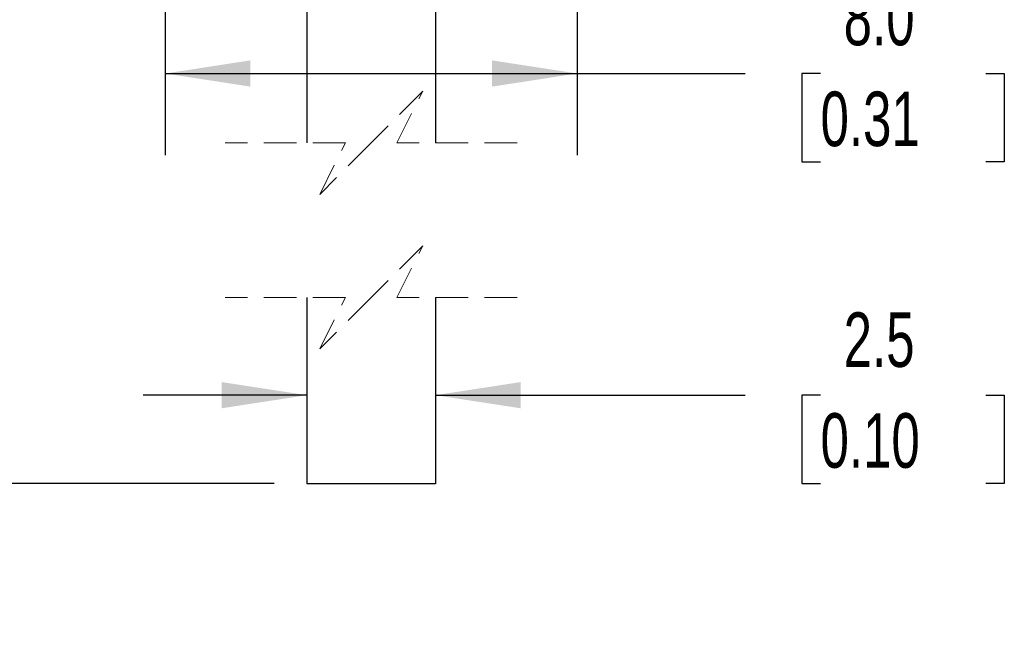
# Model space of a CAD drawing. Header units: millimetres. Extents: x 3 to 137, y 3 to 105.
# Tile 4 of 19: x 85 to 104, y 24 to 36. Entities that reach past the tile are written whole.
import ezdxf

# ---------------------------------------------------------------- set-up
doc = ezdxf.new("R2010")
doc.units = ezdxf.units.MM
doc.header["$LTSCALE"] = 0.5
doc.linetypes.add('HIDDEN', pattern=[1.905, 1.27, -0.635])
doc.layers.add('DIMENSIONS', color=140, linetype='Continuous', lineweight=25)
doc.styles.add('SLDTEXTSTYLE0', font='TXT', dxfattribs={"width": 0.7})
doc.dimstyles.new('SLDDIMSTYLE1', dxfattribs={"dimtxt": 1.079004, "dimasz": 1.651, "dimexe": 0, "dimexo": 0.0625, "dimgap": 0.269751, "dimtad": 0, "dimtih": 1, "dimtoh": 1, "dimrnd": 1e-09, "dimzin": 4, "dimdsep": 46, "dimtxsty": 'SLDTEXTSTYLE0', "dimsah": 1, "dimcen": 0.09, "dimadec": 0, "dimazin": 1, "dimtfac": 1, "dimtofl": 0, "dimtmove": 0, "dimatfit": 3, "dimfxl": 0, "dimfrac": 2, "dimtolj": 1, "dimtzin": 12, "dimarcsym": 0})
doc.dimstyles.new('SLDDIMSTYLE2', dxfattribs={"dimtxt": 1.079004, "dimasz": 1.651, "dimexe": 0, "dimexo": 0.0625, "dimgap": 0.269751, "dimtad": 0, "dimtih": 1, "dimtoh": 1, "dimrnd": 1e-09, "dimzin": 12, "dimdsep": 46, "dimtxsty": 'SLDTEXTSTYLE0', "dimsah": 1, "dimcen": 0.09, "dimadec": 0, "dimazin": 3, "dimtfac": 1, "dimtmove": 0, "dimatfit": 0, "dimfxl": 0, "dimfrac": 2, "dimtolj": 1, "dimtzin": 12, "dimarcsym": 0})
doc.dimstyles.new('SLDDIMSTYLE3', dxfattribs={"dimtxt": 1.079004, "dimasz": 1.651, "dimexe": 0, "dimexo": 0.0625, "dimgap": 0.269751, "dimtad": 0, "dimtih": 1, "dimtoh": 1, "dimrnd": 1e-09, "dimzin": 4, "dimdsep": 46, "dimtxsty": 'SLDTEXTSTYLE0', "dimsah": 1, "dimcen": 0.09, "dimadec": 0, "dimazin": 1, "dimtfac": 1, "dimtmove": 0, "dimatfit": 0, "dimfxl": 0, "dimfrac": 2, "dimtolj": 1, "dimtzin": 12, "dimarcsym": 0})

# ---------------------------------------------------------------- blocks, each defined once
blk = doc.blocks.new('_D_2')
at = {"layer": 'DIMENSIONS'}
for p, q in [((80.05, 36.527), (80.05, 39.702)), ((88.994, 36.527), (78.462, 36.527)), ((89.444, 27.209), (78.462, 27.209)), ((80.05, 27.209), (80.05, 24.034))]:
    blk.add_line(p, q, dxfattribs=at)
for points in [[(80.05, 36.527), (80.304, 38.178), (79.796, 38.178)], [(80.05, 27.209), (79.796, 25.558), (80.304, 25.558)]]:
    blk.add_solid(points, dxfattribs=at)
at = {"layer": 'DIMENSIONS', "char_height": 1.0583, "attachment_point": 1, "style": 'SLDTEXTSTYLE0'}
for s, insert in [('3-WIRE', (77.348, 33.841)), ('PIGTAIL', (77.172, 32.126))]:
    blk.add_mtext(s, dxfattribs=dict(at, insert=insert))
blk = doc.blocks.new('_D_3')
at = {"layer": 'DIMENSIONS'}
for p, q in [((74.9, 41.527), (74.9, 44.702)), ((82.954, 41.527), (73.313, 41.527)), ((73.297, 39.15), (72.935, 39.15)), ((72.935, 39.15), (72.935, 37.436)), ((76.503, 39.15), (76.866, 39.15)), ((76.866, 39.15), (76.866, 37.436)), ((72.935, 37.436), (73.297, 37.436)), ((76.866, 37.436), (76.503, 37.436)), ((88.994, 36.527), (73.313, 36.527)), ((74.9, 36.527), (74.9, 33.352))]:
    blk.add_line(p, q, dxfattribs=at)
for points in [[(74.9, 41.527), (75.154, 43.178), (74.646, 43.178)], [(74.9, 36.527), (74.646, 34.876), (75.154, 34.876)]]:
    blk.add_solid(points, dxfattribs=at)
at = {"layer": 'DIMENSIONS', "char_height": 1.0583, "attachment_point": 1, "style": 'SLDTEXTSTYLE0'}
for s, insert in [('5.0', (73.746, 40.756)), ('0.20', (73.297, 38.8))]:
    blk.add_mtext(s, dxfattribs=dict(at, insert=insert))
blk = doc.blocks.new('_D_4')
at = {"layer": 'DIMENSIONS'}
for p, q in [((90.079, 28.926), (86.904, 28.926)), ((92.579, 28.926), (98.593, 28.926)), ((100.055, 28.926), (99.693, 28.926)), ((99.693, 28.926), (99.693, 27.211)), ((103.262, 28.926), (103.624, 28.926)), ((103.624, 28.926), (103.624, 27.211)), ((99.693, 27.211), (100.055, 27.211)), ((103.624, 27.211), (103.262, 27.211))]:
    blk.add_line(p, q, dxfattribs=at)
for points in [[(90.079, 28.926), (88.428, 29.18), (88.428, 28.672)], [(92.579, 28.926), (94.23, 28.672), (94.23, 29.18)]]:
    blk.add_solid(points, dxfattribs=at)
at = {"layer": 'DIMENSIONS', "char_height": 1.0583, "attachment_point": 1, "style": 'SLDTEXTSTYLE0'}
for s, insert in [('2.5', (100.504, 30.532)), ('0.10', (100.055, 28.576))]:
    blk.add_mtext(s, dxfattribs=dict(at, insert=insert))
blk = doc.blocks.new('_D_6')
at = {"layer": 'DIMENSIONS'}
for p, q in [((87.329, 37.152), (87.329, 33.581)), ((95.329, 37.172), (95.329, 33.581)), ((87.329, 35.168), (95.329, 35.168)), ((95.329, 35.168), (98.593, 35.168)), ((100.055, 35.168), (99.693, 35.168)), ((99.693, 35.168), (99.693, 33.453)), ((103.262, 35.168), (103.624, 35.168)), ((103.624, 35.168), (103.624, 33.453)), ((99.693, 33.453), (100.055, 33.453)), ((103.624, 33.453), (103.262, 33.453))]:
    blk.add_line(p, q, dxfattribs=at)
for points in [[(87.329, 35.168), (88.98, 34.914), (88.98, 35.422)], [(95.329, 35.168), (93.678, 35.422), (93.678, 34.914)]]:
    blk.add_solid(points, dxfattribs=at)
at = {"layer": 'DIMENSIONS', "char_height": 1.0583, "attachment_point": 1, "style": 'SLDTEXTSTYLE0'}
for s, insert in [('8.0', (100.504, 36.774)), ('0.31', (100.055, 34.817))]:
    blk.add_mtext(s, dxfattribs=dict(at, insert=insert))

msp = doc.modelspace()

# ---------------------------------------------------------------- linework, layer by layer
for p, q in [((90.07931, 36.52669), (90.07931, 33.82311)), ((92.57931, 36.52669), (92.57931, 33.82311)), ((90.07931, 30.82311), (90.07931, 27.20884)), ((92.57931, 30.82311), (92.57931, 27.20884)), ((92.57931, 27.20884), (90.07931, 27.20884))]:
    msp.add_line(p, q)
at = {"color": 7, "linetype": 'HIDDEN', "lineweight": 18}
for p, q in [((92.32931, 34.8231), (91.32931, 33.8231)), ((91.82931, 33.8231), (92.32931, 34.8231)), ((90.82931, 33.8231), (88.49181, 33.8231)), ((91.32931, 33.8231), (90.32931, 32.8231)), ((90.32931, 32.8231), (90.82931, 33.8231)), ((94.16681, 33.8231), (91.82931, 33.8231)), ((92.32931, 31.8231), (91.32931, 30.8231)), ((91.82931, 30.8231), (92.32931, 31.8231)), ((90.82931, 30.8231), (88.49181, 30.8231)), ((91.32931, 30.8231), (90.32931, 29.8231)), ((90.32931, 29.8231), (90.82931, 30.8231)), ((94.16681, 30.8231), (91.82931, 30.8231))]:
    msp.add_line(p, q, dxfattribs=at)

# ---------------------------------------------------------------- dimensions: what is measured, and where the dimension line sits
at = {"layer": 'DIMENSIONS'}
dim = msp.add_linear_dim(base=(74.90012, 41.52669), p1=(89.62931, 36.52669), p2=(83.58931, 41.52669), angle=90, dimstyle='SLDDIMSTYLE3', dxfattribs=at)
dim.commit()
dim.dimension.update_dxf_attribs({"geometry": '_D_3', "text_midpoint": (74.90012, 39.15045), "dimtype": 160})
dim = msp.add_linear_dim(base=(80.04981, 36.52669), p1=(90.07931, 27.20884), p2=(89.62931, 36.52669), angle=90, text='3-WIRE\\PPIGTAIL', dimstyle='SLDDIMSTYLE2', dxfattribs=at)
dim.commit()
dim.dimension.update_dxf_attribs({"geometry": '_D_2', "text_midpoint": (80.04981, 32.47646), "dimtype": 160})
for base, p1, p2, dimstyle, picture, middle in [((95.32931, 35.16813), (87.32931, 37.78669), (95.32931, 37.80669), 'SLDDIMSTYLE1', '_D_6', (101.65847, 35.16813)), ((92.57931, 28.92627), (90.07931, 27.20884), (92.57931, 27.20884), 'SLDDIMSTYLE2', '_D_4', (101.65847, 28.92627))]:
    dim = msp.add_linear_dim(base=base, p1=p1, p2=p2, dimstyle=dimstyle, dxfattribs=at)
    dim.commit()
    dim.dimension.update_dxf_attribs({"geometry": picture, "text_midpoint": middle, "dimtype": 160})

doc.saveas('drawing.dxf')
